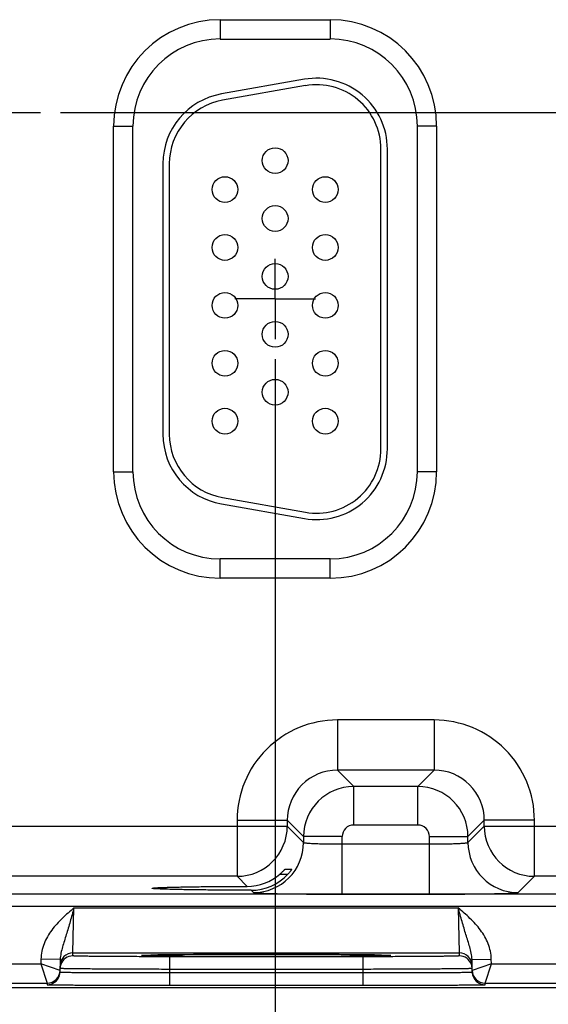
# Model space of a CAD drawing. Header units: inches. Extents: x 0 to 34, y 0 to 22.
# Tile 26 of 41: x 21.6 to 23.2, y 8 to 11.1. Entities that reach past the tile are written whole.
import ezdxf

# ---------------------------------------------------------------- set-up
doc = ezdxf.new("R2010")
doc.units = ezdxf.units.IN
doc.header["$LTSCALE"] = 1.87
doc.header["$MEASUREMENT"] = 0
doc.linetypes.add('CENTER', pattern=[0.6, 0.375, -0.075, 0.075, -0.075])
doc.layers.get('0').update_dxf_attribs({"linetype": 'CONTINUOUS'})
doc.layers.add('02___PRT_ALL_AXES', color=7, linetype='CONTINUOUS')
doc.layers.add('DIMENSIONS', color=7, linetype='CONTINUOUS')
doc.styles.get("Standard").update_dxf_attribs({"font": 'txt', "width": 0.8})
doc.dimstyles.new('DIMSTYLE_1', dxfattribs={"dimtxt": 0.125, "dimasz": 0.18, "dimexe": 0.125, "dimexo": 0.0625, "dimgap": 0.03125, "dimtad": 0, "dimtih": 1, "dimtoh": 1, "dimlfac": 0.5, "dimzin": 4, "dimdsep": 46, "dimtxsty": 'STANDARD', "dimblk": '_FILLED', "dimblk1": '_FILLED', "dimblk2": '_FILLED', "dimcen": 0.09, "dimadec": 0, "dimazin": 0, "dimtp": 0.01, "dimtm": 0.01, "dimtfac": 1, "dimtofl": 0, "dimtmove": 0, "dimatfit": 3, "dimldrblk": '_FILLED', "dimfxl": 1, "dimtolj": 1, "dimtzin": 4, "dimarcsym": 0})

# ---------------------------------------------------------------- blocks, each defined once
blk = doc.blocks.new('*D12')
at = {"layer": 'DIMENSIONS', "color": 2, "linetype": 'CONTINUOUS'}
blk.add_line((22.3532, 10.049), (22.3532, 7.4074), dxfattribs=at)
at = {"layer": 'DIMENSIONS', "color": 2, "linetype": 'CONTINUOUS', "insert": (22.2907, 7.3449), "char_height": 0.125, "width": 1.225, "attachment_point": 3, "rotation": 90, "line_spacing_factor": 0.9}
blk.add_mtext('8.98{\\Ftxt.shx;\\W1.000000;\\H0.125000; }[228.1]', dxfattribs=at)
blk = doc.blocks.new('_FILLED')
at = {"color": 0, "linetype": 'BYBLOCK'}
blk.add_solid([(0, 0), (-1, 0.174), (-1, -0.174)], dxfattribs=at)
blk = doc.blocks.new('*D13')
at = {"layer": 'DIMENSIONS', "color": 2, "linetype": 'CONTINUOUS'}
blk.add_line((24.4632, 10.049), (24.4632, 7.4074), dxfattribs=at)
at = {"layer": 'DIMENSIONS', "color": 2, "linetype": 'CONTINUOUS', "insert": (24.4007, 7.3449), "char_height": 0.125, "width": 1.325, "attachment_point": 3, "rotation": 90, "line_spacing_factor": 0.9}
blk.add_mtext('10.04{\\Ftxt.shx;\\W1.000000;\\H0.125000; }[254.9]', dxfattribs=at)
blk = doc.blocks.new('*D14')
at = {"layer": 'DIMENSIONS', "color": 2, "linetype": 'CONTINUOUS'}
blk.add_line((26.5732, 10.049), (26.5732, 7.4074), dxfattribs=at)
at = {"layer": 'DIMENSIONS', "color": 2, "linetype": 'CONTINUOUS', "insert": (26.5107, 7.3449), "char_height": 0.125, "width": 1.325, "attachment_point": 3, "rotation": 90, "line_spacing_factor": 0.9}
blk.add_mtext('11.09{\\Ftxt.shx;\\W1.000000;\\H0.125000; }[281.7]', dxfattribs=at)
blk = doc.blocks.new('*D15')
at = {"layer": 'DIMENSIONS', "color": 2, "linetype": 'CONTINUOUS'}
blk.add_line((28.6832, 10.049), (28.6832, 7.4074), dxfattribs=at)
at = {"layer": 'DIMENSIONS', "color": 2, "linetype": 'CONTINUOUS', "insert": (28.6207, 7.3449), "char_height": 0.125, "width": 1.325, "attachment_point": 3, "rotation": 90, "line_spacing_factor": 0.9}
blk.add_mtext('12.15{\\Ftxt.shx;\\W1.000000;\\H0.125000; }[308.5]', dxfattribs=at)
blk = doc.blocks.new('*D28')
at = {"layer": 'DIMENSIONS', "color": 2, "linetype": 'CONTINUOUS'}
blk.add_line((21.6857, 10.8165), (30.8487, 10.8165), dxfattribs=at)
at = {"layer": 'DIMENSIONS', "color": 2, "linetype": 'CONTINUOUS', "insert": (30.9112, 10.879), "char_height": 0.125, "width": 1.125, "attachment_point": 1, "line_spacing_factor": 0.9}
blk.add_mtext('1.36{\\Ftxt.shx;\\W1.000000;\\H0.125000; }[34.6]', dxfattribs=at)

msp = doc.modelspace()

# ---------------------------------------------------------------- linework, layer by layer
at = {"color": 7, "linetype": 'CONTINUOUS'}
for p, q in [((22.1822, 11.1045), (22.5242, 11.1045)), ((22.1822, 11.1045), (22.1822, 11.0445)), ((22.5242, 11.1045), (22.5242, 11.0445)), ((22.1822, 11.0445), (22.5242, 11.0445)), ((22.444, 10.9192), (22.186, 10.8737)), ((22.4474, 10.8995), (22.1894, 10.854)), ((21.8511, 10.7735), (21.9111, 10.7735)), ((21.8511, 9.6995), (21.8511, 10.7735)), ((21.9111, 9.6995), (21.9111, 10.7735)), ((22.8552, 10.7735), (22.7952, 10.7735)), ((22.7952, 10.7735), (22.7952, 9.6995)), ((22.8552, 10.7735), (22.8552, 9.6995)), ((22.6822, 9.7705), (22.6822, 10.7025)), ((22.7022, 9.7705), (22.7022, 10.7025)), ((22.0042, 10.657), (22.0042, 9.816)), ((22.0242, 10.657), (22.0242, 9.816)), ((21.8511, 9.6995), (21.9111, 9.6995)), ((22.8552, 9.6995), (22.7952, 9.6995)), ((22.1894, 9.619), (22.4474, 9.5735)), ((22.186, 9.5993), (22.444, 9.5538)), ((22.5242, 9.4284), (22.1822, 9.4284)), ((22.1822, 9.3684), (22.1822, 9.4284)), ((22.5242, 9.3684), (22.5242, 9.4284)), ((22.5242, 9.3684), (22.1822, 9.3684)), ((22.8475, 8.9277), (22.5469, 8.9277)), ((22.5469, 8.9277), (22.5469, 8.7718)), ((22.8475, 8.9277), (22.8475, 8.7718)), ((22.8475, 8.7718), (22.5469, 8.7718)), ((22.5469, 8.7718), (22.5976, 8.721)), ((22.8475, 8.7718), (22.7968, 8.721)), ((22.7968, 8.721), (22.5976, 8.721)), ((22.5976, 8.6011), (22.5976, 8.721)), ((22.7968, 8.6011), (22.7968, 8.721)), ((22.2349, 8.6158), (22.3909, 8.6158)), ((22.2349, 8.6158), (22.2349, 8.4418)), ((22.3909, 8.6158), (22.4416, 8.5651)), ((22.3909, 8.6158), (22.3909, 8.5977)), ((22.7968, 8.6011), (22.5976, 8.6011)), ((23.0035, 8.6158), (22.9527, 8.5651)), ((23.1594, 8.6158), (23.0035, 8.6158)), ((23.0035, 8.5977), (23.0035, 8.6158)), ((23.1594, 8.4418), (23.1594, 8.6158)), ((20.8935, 8.5977), (22.3909, 8.5977)), ((22.3909, 8.5977), (22.4416, 8.547)), ((22.9527, 8.547), (23.0035, 8.5977)), ((23.0035, 8.5977), (24.5009, 8.5977)), ((22.5616, 8.5651), (22.4416, 8.5651)), ((22.4416, 8.5651), (22.4416, 8.547)), ((22.5616, 8.3863), (22.5616, 8.5651)), ((22.5616, 8.5423), (22.8328, 8.5423)), ((22.8328, 8.5651), (22.9527, 8.5651)), ((22.8328, 8.3863), (22.8328, 8.5651)), ((22.9527, 8.547), (22.9527, 8.5651)), ((22.3683, 8.4488), (22.3931, 8.4488)), ((22.3844, 8.4642), (22.405, 8.4642)), ((22.2349, 8.4418), (21.0494, 8.4418)), ((22.2349, 8.4418), (22.2661, 8.4106)), ((23.1087, 8.391), (23.1594, 8.4418)), ((24.3449, 8.4418), (23.1594, 8.4418)), ((22.2784, 8.3983), (22.2857, 8.391)), ((22.5616, 8.3863), (22.8328, 8.3863)), ((29.5526, 8.3861), (12.8521, 8.3861)), ((29.5526, 8.3481), (12.8521, 8.3481)), ((21.7247, 8.2038), (21.7278, 8.3438)), ((21.7278, 8.3438), (22.9225, 8.3438)), ((22.9225, 8.3438), (22.9256, 8.2038)), ((21.7245, 8.1945), (21.7247, 8.2038)), ((21.7247, 8.2038), (22.9256, 8.2038)), ((22.9256, 8.2038), (22.9258, 8.1945)), ((21.625, 8.1843), (21.6248, 8.17)), ((21.685, 8.1833), (21.625, 8.1843)), ((21.685, 8.1833), (21.6843, 8.1443)), ((21.9437, 8.1961), (21.9451, 8.1962)), ((21.9668, 8.1968), (21.9439, 8.1961)), ((21.9451, 8.1962), (21.9467, 8.1962)), ((21.9467, 8.1962), (21.9487, 8.1963)), ((21.9487, 8.1963), (21.9524, 8.1964)), ((21.9524, 8.1964), (21.9584, 8.1966)), ((21.9584, 8.1966), (21.9678, 8.1968)), ((21.9678, 8.1968), (21.9745, 8.197)), ((21.9745, 8.197), (21.9876, 8.1972)), ((21.9876, 8.1972), (22.0031, 8.1974)), ((22.0031, 8.1974), (22.0217, 8.1976)), ((22.0217, 8.1976), (22.0438, 8.1978)), ((22.6259, 8.1918), (22.0244, 8.1918)), ((22.0244, 8.1918), (22.0244, 8.1525)), ((22.0438, 8.1978), (22.0712, 8.1981)), ((22.0712, 8.1981), (22.0973, 8.1983)), ((22.0973, 8.1983), (22.127, 8.1984)), ((22.127, 8.1984), (22.1601, 8.1986)), ((22.1601, 8.1986), (22.1968, 8.1987)), ((22.1968, 8.1987), (22.2373, 8.1988)), ((22.2373, 8.1988), (22.2823, 8.1989)), ((22.2823, 8.1989), (22.329, 8.1989)), ((22.329, 8.1989), (22.3717, 8.1989)), ((22.3717, 8.1989), (22.4105, 8.1988)), ((22.4105, 8.1988), (22.4466, 8.1987)), ((22.4466, 8.1987), (22.4881, 8.1986)), ((22.4881, 8.1986), (22.5255, 8.1984)), ((22.5255, 8.1984), (22.5586, 8.1982)), ((22.5586, 8.1982), (22.5875, 8.198)), ((22.5875, 8.198), (22.6126, 8.1978)), ((22.6126, 8.1978), (22.634, 8.1976)), ((22.6259, 8.1918), (22.6259, 8.1525)), ((22.634, 8.1976), (22.6521, 8.1973)), ((22.6521, 8.1973), (22.6671, 8.1971)), ((22.6671, 8.1971), (22.6794, 8.1969)), ((22.6794, 8.1969), (22.6893, 8.1967)), ((22.7065, 8.1961), (22.6838, 8.1968)), ((22.6893, 8.1967), (22.6956, 8.1965)), ((22.6956, 8.1965), (22.6995, 8.1964)), ((22.6995, 8.1964), (22.7027, 8.1963)), ((22.7027, 8.1963), (22.7044, 8.1962)), ((22.7044, 8.1962), (22.7058, 8.1961)), ((22.9653, 8.1833), (23.0253, 8.1843)), ((22.966, 8.1443), (22.9653, 8.1833)), ((23.0256, 8.17), (23.0253, 8.1843)), ((20.9156, 8.17), (21.6248, 8.17)), ((21.6844, 8.1493), (21.6248, 8.17)), ((21.6248, 8.17), (21.6444, 8.11)), ((22.0244, 8.1525), (22.0243, 8.1426)), ((22.0243, 8.1426), (22.6261, 8.1426)), ((22.0243, 8.1426), (22.0243, 8.1033)), ((22.6259, 8.1525), (22.0244, 8.1525)), ((22.6259, 8.1525), (22.6261, 8.1426)), ((22.6261, 8.1426), (22.6261, 8.1033)), ((23.0256, 8.17), (22.9659, 8.1493)), ((23.0059, 8.11), (23.0256, 8.17)), ((23.0256, 8.17), (23.7348, 8.17)), ((29.9612, 8.0955), (12.3173, 8.0955)), ((20.8959, 8.11), (21.6444, 8.11)), ((21.6444, 8.11), (21.6443, 8.1049)), ((22.0243, 8.1033), (22.6261, 8.1033)), ((23.0059, 8.11), (23.7544, 8.11)), ((23.006, 8.1049), (23.0059, 8.11))]:
    msp.add_line(p, q, dxfattribs=at)
for points in [[(21.9421, 8.196), (21.9422, 8.196), (21.9425, 8.196), (21.9428, 8.196), (21.9432, 8.196), (21.9437, 8.1961)], [(22.7058, 8.1961), (22.7069, 8.1961), (22.7074, 8.196), (22.7077, 8.196), (22.708, 8.196), (22.7082, 8.196)]]:
    msp.add_lwpolyline(points, dxfattribs=at)
for centre in [(22.3532, 10.6665), (22.1972, 10.5765), (22.5092, 10.5765), (22.3532, 10.4865), (22.1972, 10.3965), (22.5092, 10.3965), (22.3532, 10.3065), (22.1972, 10.2165), (22.5092, 10.2165), (22.3532, 10.1265), (22.1972, 10.0365), (22.5092, 10.0365), (22.3532, 9.9465), (22.1972, 9.8565), (22.5092, 9.8565)]:
    msp.add_circle(centre, 0.04, dxfattribs=at)
for centre, radius, start, end in [((22.1822, 10.7735), 0.3311, 90, 180), ((22.5242, 10.7735), 0.3311, 0, 90), ((22.1822, 10.7735), 0.2711, 90, 180), ((22.5242, 10.7735), 0.2711, 0, 90), ((22.4822, 10.7025), 0.22, 0, 100), ((22.4822, 10.7025), 0.2, 0, 100), ((22.2242, 10.657), 0.22, 100, 180), ((22.2242, 10.657), 0.2, 100, 180), ((22.2242, 9.816), 0.22, 180, 260), ((22.2242, 9.816), 0.2, 180, 260), ((22.4822, 9.7705), 0.22, 260, 360), ((22.4822, 9.7705), 0.2, 260, 360), ((22.1822, 9.6995), 0.3311, 180, 270), ((22.1822, 9.6995), 0.2711, 180, 270), ((22.5242, 9.6995), 0.3311, 270, 360), ((22.5242, 9.6995), 0.2711, 270, 360), ((22.5468, 8.6158), 0.3119, 89.9965, 180.0035), ((22.8475, 8.6158), 0.3119, 359.9966, 90.0034), ((22.5468, 8.6159), 0.1559, 89.9717, 180.0282), ((22.8476, 8.6159), 0.1559, 359.9717, 90.0282), ((22.5976, 8.565), 0.156, 90.0148, 179.9847), ((22.7967, 8.565), 0.156, 0.0148, 89.9847), ((22.5976, 8.5651), 0.036, 89.9965, 180.0035), ((22.7968, 8.5651), 0.036, 359.9965, 90.0035), ((22.2349, 8.5978), 0.156, 270.0209, 359.9791), ((23.1595, 8.5978), 0.156, 180.0209, 269.9791), ((22.2856, 8.5471), 0.156, 270.0209, 359.9791), ((23.1088, 8.5471), 0.156, 180.0209, 269.9791), ((22.2656, 8.5678), 0.1572, 270.194, 310.7846), ((22.2788, 8.5531), 0.1547, 269.8483, 317.612), ((21.7247, 8.1638), 0.04, 89.9997, 179.0001), ((22.9256, 8.1638), 0.04, 0.9999, 90.0003), ((21.7245, 8.1545), 0.04, 89.9993, 161.1986), ((22.9258, 8.1545), 0.04, 18.8014, 90.0007), ((21.6444, 8.15), 0.04, 270.0018, 359), ((21.6441, 8.145), 0.0402, 341.2526, 358.9472), ((21.7248, 8.1544), 0.0402, 161.2521, 178.9472), ((22.9256, 8.1544), 0.0402, 1.0528, 18.7479), ((23.0059, 8.15), 0.04, 181.0012, 269.9999), ((23.0062, 8.145), 0.0402, 181.0528, 198.7474), ((21.6444, 8.1449), 0.04, 269.9998, 341.1981), ((23.006, 8.1449), 0.04, 198.8019, 270.0002)]:
    msp.add_arc(centre, radius, start, end, dxfattribs=at)
for points, knots in [([(22.4416, 8.547), (22.4417, 8.5469), (22.4419, 8.5467), (22.4425, 8.5465), (22.4433, 8.5463), (22.4449, 8.5459), (22.4476, 8.5456), (22.4517, 8.5451), (22.4568, 8.5447), (22.4629, 8.5443), (22.4699, 8.544), (22.4778, 8.5436), (22.4864, 8.5433), (22.4993, 8.5429), (22.5167, 8.5426), (22.5387, 8.5423), (22.5539, 8.5423), (22.5616, 8.5423)], [0, 0, 0, 0, 0.0028, 0.007571, 0.014536, 0.023747, 0.048912, 0.082937, 0.125539, 0.176336, 0.234865, 0.300581, 0.372872, 0.451063, 0.622161, 0.807461, 1, 1, 1, 1]), ([(22.8328, 8.5423), (22.8405, 8.5423), (22.8556, 8.5423), (22.8776, 8.5426), (22.8951, 8.5429), (22.908, 8.5433), (22.9166, 8.5436), (22.9245, 8.544), (22.9315, 8.5443), (22.9376, 8.5447), (22.9427, 8.5451), (22.9467, 8.5456), (22.9495, 8.5459), (22.9511, 8.5463), (22.9519, 8.5465), (22.9524, 8.5467), (22.9527, 8.5469), (22.9527, 8.547)], [0, 0, 0, 0, 0.192539, 0.377839, 0.548937, 0.627128, 0.699419, 0.765135, 0.823664, 0.874461, 0.917063, 0.951088, 0.976253, 0.985464, 0.992429, 0.9972, 1, 1, 1, 1]), ([(22.3683, 8.4488), (22.3693, 8.4496), (22.3712, 8.4513), (22.374, 8.4538), (22.3765, 8.4563), (22.3789, 8.4586), (22.3806, 8.4604), (22.3819, 8.4617), (22.3827, 8.4625), (22.3833, 8.4632), (22.3838, 8.4637), (22.3841, 8.464), (22.3842, 8.4641), (22.3843, 8.4642), (22.3844, 8.4642), (22.3844, 8.4642)], [0, 0, 0, 0, 0.173342, 0.342238, 0.503515, 0.653224, 0.785998, 0.843871, 0.894633, 0.937025, 0.969654, 0.981852, 0.991063, 0.997138, 1, 1, 1, 1]), ([(22.405, 8.4642), (22.405, 8.4642), (22.4049, 8.464), (22.4048, 8.4638), (22.4045, 8.4633), (22.4041, 8.4627), (22.4036, 8.4619), (22.4027, 8.4607), (22.4014, 8.4589), (22.3997, 8.4566), (22.3976, 8.454), (22.3954, 8.4514), (22.3939, 8.4496), (22.393, 8.4488)], [0, 0, 0, 0, 0.005255, 0.022281, 0.050416, 0.088609, 0.135787, 0.190901, 0.321103, 0.472317, 0.638833, 0.816044, 1, 1, 1, 1]), ([(21.9708, 8.4045), (21.9708, 8.4045), (21.9709, 8.4047), (21.9714, 8.4049), (21.9724, 8.4051), (21.9741, 8.4053), (21.9765, 8.4056), (21.9795, 8.4059), (21.9833, 8.4061), (21.9876, 8.4064), (21.9947, 8.4067), (22.0052, 8.4072), (22.0196, 8.4076), (22.0363, 8.4081), (22.0553, 8.4085), (22.0763, 8.4089), (22.0992, 8.4093), (22.1239, 8.4096), (22.1597, 8.41), (22.2073, 8.4103), (22.2461, 8.4105), (22.2661, 8.4106)], [0, 0, 0, 0, 0.000545, 0.001528, 0.005113, 0.010953, 0.019065, 0.02944, 0.042053, 0.056876, 0.073884, 0.114342, 0.16316, 0.219936, 0.284205, 0.355522, 0.433341, 0.517029, 0.605954, 0.796807, 1, 1, 1, 1]), ([(22.2784, 8.3983), (22.2577, 8.3984), (22.2175, 8.3986), (22.1681, 8.3989), (22.1309, 8.3993), (22.1051, 8.3996), (22.0812, 8.4), (22.0592, 8.4004), (22.0394, 8.4008), (22.0219, 8.4013), (22.0068, 8.4017), (21.9958, 8.4022), (21.9884, 8.4026), (21.9838, 8.4028), (21.9799, 8.4031), (21.9767, 8.4033), (21.9742, 8.4036), (21.9725, 8.4039), (21.9714, 8.4041), (21.9709, 8.4043), (21.9708, 8.4044), (21.9708, 8.4045)], [0, 0, 0, 0, 0.201685, 0.391972, 0.480884, 0.564697, 0.642725, 0.714312, 0.7789, 0.835998, 0.885101, 0.925812, 0.942934, 0.957854, 0.970539, 0.980958, 0.989089, 0.994929, 0.998498, 0.999468, 1, 1, 1, 1]), ([(22.2857, 8.391), (22.2857, 8.391), (22.2859, 8.3909), (22.2865, 8.3907), (22.2877, 8.3905), (22.2895, 8.3903), (22.292, 8.3901), (22.2951, 8.3899), (22.2989, 8.3896), (22.3033, 8.3894), (22.3103, 8.3891), (22.3206, 8.3888), (22.3345, 8.3884), (22.3507, 8.388), (22.3688, 8.3877), (22.3887, 8.3874), (22.4103, 8.3871), (22.4332, 8.3869), (22.4661, 8.3866), (22.509, 8.3864), (22.5439, 8.3863), (22.5616, 8.3863)], [0, 0, 0, 0, 0.000833, 0.002206, 0.006659, 0.013424, 0.022498, 0.033865, 0.047502, 0.063379, 0.081459, 0.124054, 0.174892, 0.233495, 0.299314, 0.37173, 0.450061, 0.533571, 0.621473, 0.807113, 1, 1, 1, 1]), ([(22.8328, 8.3863), (22.8505, 8.3863), (22.8853, 8.3864), (22.9283, 8.3866), (22.9611, 8.3869), (22.9841, 8.3871), (23.0057, 8.3874), (23.0256, 8.3877), (23.0437, 8.388), (23.0598, 8.3884), (23.0738, 8.3888), (23.0841, 8.3891), (23.0911, 8.3894), (23.0955, 8.3896), (23.0992, 8.3899), (23.1024, 8.3901), (23.1049, 8.3903), (23.1067, 8.3905), (23.1079, 8.3907), (23.1084, 8.3909), (23.1086, 8.391), (23.1087, 8.391)], [0, 0, 0, 0, 0.192887, 0.378527, 0.466429, 0.549939, 0.62827, 0.700686, 0.766505, 0.825108, 0.875946, 0.918541, 0.936621, 0.952498, 0.966135, 0.977502, 0.986576, 0.993341, 0.997794, 0.999167, 1, 1, 1, 1]), ([(21.7278, 8.3438), (21.7155, 8.3331), (21.6908, 8.3118), (21.6629, 8.2817), (21.6449, 8.2544), (21.6342, 8.2323), (21.6271, 8.2088), (21.6252, 8.1925), (21.625, 8.1843)], [0, 0, 0, 0, 0.250106, 0.500015, 0.625057, 0.75007, 0.875051, 1, 1, 1, 1]), ([(21.7278, 8.3438), (21.7239, 8.3295), (21.7181, 8.3083), (21.71, 8.2806), (21.7039, 8.2606), (21.6978, 8.2413), (21.692, 8.2223), (21.6869, 8.2031), (21.6851, 8.1899), (21.685, 8.1833)], [0, 0, 0, 0, 0.266693, 0.396035, 0.521429, 0.642945, 0.761729, 0.879894, 1, 1, 1, 1]), ([(23.0253, 8.1843), (23.0252, 8.1925), (23.0233, 8.2088), (23.0161, 8.2323), (23.0055, 8.2544), (22.9874, 8.2817), (22.9596, 8.3118), (22.9349, 8.3331), (22.9225, 8.3438)], [0, 0, 0, 0, 0.124944, 0.249922, 0.374933, 0.499972, 0.749883, 1, 1, 1, 1]), ([(22.9653, 8.1833), (22.9652, 8.1899), (22.9634, 8.2031), (22.9584, 8.2223), (22.9525, 8.2413), (22.9464, 8.2606), (22.9403, 8.2806), (22.9322, 8.3083), (22.9264, 8.3295), (22.9225, 8.3438)], [0, 0, 0, 0, 0.120104, 0.238267, 0.357051, 0.478567, 0.603962, 0.733306, 1, 1, 1, 1]), ([(22.0244, 8.1918), (22.0049, 8.1918), (21.9667, 8.1919), (21.9195, 8.192), (21.8835, 8.1921), (21.8583, 8.1923), (21.8348, 8.1924), (21.813, 8.1926), (21.7933, 8.1928), (21.7758, 8.193), (21.7628, 8.1932), (21.7535, 8.1933), (21.7476, 8.1934), (21.7423, 8.1936), (21.7377, 8.1937), (21.7337, 8.1938), (21.7305, 8.1939), (21.7283, 8.194), (21.7268, 8.1941), (21.726, 8.1942), (21.7254, 8.1942), (21.7249, 8.1943), (21.7247, 8.1944), (21.7245, 8.1944), (21.7245, 8.1945)], [0, 0, 0, 0, 0.195093, 0.382688, 0.4714, 0.555569, 0.634386, 0.707089, 0.77298, 0.831424, 0.881858, 0.903917, 0.923799, 0.941455, 0.956844, 0.969929, 0.980679, 0.989069, 0.992374, 0.995082, 0.997194, 0.998709, 0.999633, 1, 1, 1, 1]), ([(21.9439, 8.1961), (21.943, 8.1961), (21.9417, 8.196), (21.9402, 8.1959), (21.9393, 8.1958), (21.9386, 8.1958), (21.9381, 8.1957), (21.9379, 8.1956), (21.9377, 8.1956), (21.9377, 8.1955)], [0, 0, 0, 0, 0.433646, 0.604436, 0.744455, 0.853681, 0.932196, 0.980314, 1, 1, 1, 1]), ([(21.9377, 8.1955), (21.9377, 8.1955), (21.9379, 8.1954), (21.9381, 8.1954), (21.9386, 8.1953), (21.9393, 8.1952), (21.9402, 8.1951), (21.9417, 8.195), (21.9429, 8.195), (21.9438, 8.1949)], [0, 0, 0, 0, 0.019719, 0.067814, 0.146291, 0.255485, 0.39549, 0.566285, 1, 1, 1, 1]), ([(21.9438, 8.1949), (21.9463, 8.1948), (21.9522, 8.1946), (21.9676, 8.1942), (21.9935, 8.1937), (22.0319, 8.1933), (22.0792, 8.1929), (22.1338, 8.1926), (22.2167, 8.1922), (22.3252, 8.1921), (22.4337, 8.1922), (22.5165, 8.1926), (22.5712, 8.1929), (22.6184, 8.1933), (22.6568, 8.1937), (22.6827, 8.1942), (22.6981, 8.1946), (22.704, 8.1948), (22.7065, 8.1949)], [0, 0, 0, 0, 0.009733, 0.023176, 0.060749, 0.111598, 0.174181, 0.246609, 0.326696, 0.500002, 0.673307, 0.753394, 0.825822, 0.888405, 0.939252, 0.976824, 0.990267, 1, 1, 1, 1]), ([(22.6838, 8.1968), (22.6644, 8.1972), (22.6169, 8.1978), (22.5351, 8.1984), (22.4351, 8.1988), (22.3256, 8.199), (22.216, 8.1988), (22.1159, 8.1984), (22.0339, 8.1978), (21.9863, 8.1972), (21.9668, 8.1968)], [0, 0, 0, 0, 0.081205, 0.198703, 0.34232, 0.499617, 0.656968, 0.800741, 0.918483, 1, 1, 1, 1]), ([(22.9258, 8.1945), (22.9258, 8.1944), (22.9256, 8.1944), (22.9254, 8.1943), (22.9249, 8.1942), (22.9243, 8.1942), (22.9235, 8.1941), (22.9221, 8.194), (22.9198, 8.1939), (22.9166, 8.1938), (22.9127, 8.1937), (22.9081, 8.1936), (22.9028, 8.1934), (22.8968, 8.1933), (22.8876, 8.1932), (22.8745, 8.193), (22.857, 8.1928), (22.8373, 8.1926), (22.8156, 8.1924), (22.792, 8.1923), (22.7669, 8.1921), (22.7308, 8.192), (22.6837, 8.1919), (22.6454, 8.1918), (22.6259, 8.1918)], [0, 0, 0, 0, 0.000367, 0.001291, 0.002806, 0.004918, 0.007626, 0.010931, 0.019321, 0.030071, 0.043156, 0.058545, 0.076201, 0.096083, 0.118142, 0.168576, 0.22702, 0.292911, 0.365614, 0.444431, 0.5286, 0.617312, 0.804907, 1, 1, 1, 1]), ([(22.7126, 8.1955), (22.7126, 8.1956), (22.7125, 8.1956), (22.7122, 8.1957), (22.7117, 8.1958), (22.711, 8.1958), (22.7102, 8.1959), (22.7086, 8.196), (22.7074, 8.1961), (22.7065, 8.1961)], [0, 0, 0, 0, 0.01972, 0.067826, 0.146319, 0.255527, 0.395541, 0.566335, 1, 1, 1, 1]), ([(22.7065, 8.1949), (22.7074, 8.195), (22.7087, 8.195), (22.7102, 8.1951), (22.7111, 8.1952), (22.7117, 8.1953), (22.7122, 8.1954), (22.7125, 8.1954), (22.7126, 8.1955), (22.7126, 8.1955)], [0, 0, 0, 0, 0.433718, 0.604513, 0.744518, 0.853711, 0.932187, 0.980281, 1, 1, 1, 1]), ([(21.6843, 8.1443), (21.6843, 8.1442), (21.6845, 8.1442), (21.6848, 8.1441), (21.6853, 8.1441), (21.686, 8.144), (21.687, 8.144), (21.6881, 8.1439), (21.6894, 8.1439), (21.6916, 8.1438), (21.6948, 8.1437), (21.6992, 8.1436), (21.7045, 8.1435), (21.7105, 8.1434), (21.7172, 8.1433), (21.7277, 8.1432), (21.7425, 8.143), (21.7623, 8.1429), (21.7846, 8.1428), (21.8093, 8.1427), (21.836, 8.1426), (21.8645, 8.1425), (21.9054, 8.1425), (21.9588, 8.1425), (22.0022, 8.1425), (22.0243, 8.1426)], [0, 0, 0, 0, 0.000343, 0.001258, 0.002769, 0.004877, 0.007583, 0.010886, 0.014783, 0.019274, 0.030023, 0.043108, 0.058497, 0.076155, 0.096038, 0.118099, 0.168538, 0.226987, 0.292883, 0.365592, 0.444414, 0.528589, 0.617304, 0.804905, 1, 1, 1, 1]), ([(22.0244, 8.1525), (22.0023, 8.1526), (21.959, 8.1527), (21.9055, 8.1529), (21.8647, 8.1531), (21.8362, 8.1532), (21.8095, 8.1534), (21.7848, 8.1536), (21.7625, 8.1538), (21.7427, 8.154), (21.7279, 8.1541), (21.7174, 8.1543), (21.7106, 8.1544), (21.7046, 8.1545), (21.6994, 8.1546), (21.695, 8.1547), (21.6918, 8.1547), (21.6896, 8.1548), (21.6883, 8.1549), (21.6872, 8.1549), (21.6862, 8.155), (21.6855, 8.155), (21.685, 8.155), (21.6847, 8.1551), (21.6845, 8.1551), (21.6845, 8.1552)], [0, 0, 0, 0, 0.195104, 0.382709, 0.471426, 0.555601, 0.634423, 0.707132, 0.773029, 0.831478, 0.881918, 0.90398, 0.923864, 0.941522, 0.956912, 0.969998, 0.980748, 0.985238, 0.989136, 0.992438, 0.995144, 0.997251, 0.998759, 0.99967, 1, 1, 1, 1]), ([(22.9658, 8.1552), (22.9658, 8.1551), (22.9656, 8.1551), (22.9654, 8.155), (22.9648, 8.155), (22.9641, 8.155), (22.9632, 8.1549), (22.9621, 8.1549), (22.9607, 8.1548), (22.9586, 8.1547), (22.9554, 8.1547), (22.9509, 8.1546), (22.9457, 8.1545), (22.9397, 8.1544), (22.9329, 8.1543), (22.9225, 8.1541), (22.9076, 8.154), (22.8878, 8.1538), (22.8655, 8.1536), (22.8409, 8.1534), (22.8142, 8.1532), (22.7856, 8.1531), (22.7448, 8.1529), (22.6914, 8.1527), (22.648, 8.1526), (22.6259, 8.1525)], [0, 0, 0, 0, 0.00033, 0.001241, 0.002749, 0.004856, 0.007562, 0.010864, 0.014762, 0.019252, 0.030002, 0.043087, 0.058478, 0.076136, 0.09602, 0.118081, 0.168521, 0.226971, 0.292867, 0.365577, 0.444399, 0.528574, 0.617291, 0.804896, 1, 1, 1, 1]), ([(22.6261, 8.1426), (22.6482, 8.1425), (22.6915, 8.1425), (22.745, 8.1425), (22.7858, 8.1425), (22.8143, 8.1426), (22.8411, 8.1427), (22.8657, 8.1428), (22.888, 8.1429), (22.9078, 8.143), (22.9227, 8.1432), (22.9331, 8.1433), (22.9399, 8.1434), (22.9459, 8.1435), (22.9511, 8.1436), (22.9556, 8.1437), (22.9588, 8.1438), (22.9609, 8.1439), (22.9623, 8.1439), (22.9634, 8.144), (22.9643, 8.144), (22.965, 8.1441), (22.9655, 8.1441), (22.9658, 8.1442), (22.966, 8.1442), (22.966, 8.1443)], [0, 0, 0, 0, 0.195095, 0.382696, 0.471411, 0.555586, 0.634408, 0.707117, 0.773013, 0.831462, 0.881901, 0.903962, 0.923845, 0.941503, 0.956892, 0.969977, 0.980726, 0.985217, 0.989114, 0.992417, 0.995123, 0.997231, 0.998742, 0.999657, 1, 1, 1, 1]), ([(21.6443, 8.1049), (21.6443, 8.1049), (21.6444, 8.1049), (21.6445, 8.1049), (21.6446, 8.1049), (21.6449, 8.1049), (21.6455, 8.1048), (21.6463, 8.1048), (21.6473, 8.1047), (21.6485, 8.1047), (21.65, 8.1047), (21.6524, 8.1046), (21.656, 8.1045), (21.661, 8.1045), (21.6668, 8.1044), (21.6735, 8.1043), (21.6811, 8.1042), (21.6928, 8.1041), (21.7094, 8.104), (21.7315, 8.1039), (21.7565, 8.1038), (21.784, 8.1037), (21.8139, 8.1036), (21.8457, 8.1035), (21.8793, 8.1034), (21.9143, 8.1034), (21.9628, 8.1033), (21.9996, 8.1033), (22.0243, 8.1033)], [0, 0, 0, 0, 0.000092, 0.000323, 0.000702, 0.001231, 0.002737, 0.004843, 0.007547, 0.010849, 0.014746, 0.019237, 0.029986, 0.043073, 0.058463, 0.076123, 0.096008, 0.118071, 0.168514, 0.226966, 0.292866, 0.365578, 0.444402, 0.528578, 0.617296, 0.7097, 0.8049, 1, 1, 1, 1]), ([(22.6261, 8.1033), (22.6508, 8.1033), (22.6875, 8.1033), (22.736, 8.1034), (22.771, 8.1034), (22.8046, 8.1035), (22.8365, 8.1036), (22.8663, 8.1037), (22.8939, 8.1038), (22.9188, 8.1039), (22.941, 8.104), (22.9576, 8.1041), (22.9693, 8.1042), (22.9768, 8.1043), (22.9835, 8.1044), (22.9893, 8.1045), (22.9943, 8.1045), (22.9979, 8.1046), (23.0003, 8.1047), (23.0018, 8.1047), (23.0031, 8.1047), (23.0041, 8.1048), (23.0049, 8.1048), (23.0054, 8.1049), (23.0057, 8.1049), (23.0059, 8.1049), (23.0059, 8.1049), (23.006, 8.1049), (23.006, 8.1049)], [0, 0, 0, 0, 0.1951, 0.2903, 0.382704, 0.471422, 0.555598, 0.634422, 0.707134, 0.773034, 0.831486, 0.881929, 0.903992, 0.923877, 0.941537, 0.956927, 0.970014, 0.980763, 0.985254, 0.989151, 0.992453, 0.995157, 0.997263, 0.998769, 0.999298, 0.999677, 0.999908, 1, 1, 1, 1])]:
    msp.add_open_spline(points, degree=3, knots=knots, dxfattribs=at)
at = {"layer": '02___PRT_ALL_AXES', "color": 7, "linetype": 'CENTER'}
for p, q in [((21.2982, 10.8165), (21.6232, 10.8165)), ((22.3532, 10.2365), (22.3532, 10.3615)), ((22.3532, 10.2365), (22.2282, 10.2365)), ((22.3532, 10.2365), (22.4782, 10.2365)), ((22.3532, 10.2365), (22.3532, 10.1115))]:
    msp.add_line(p, q, dxfattribs=at)

# ---------------------------------------------------------------- dimensions: what is measured, and where the dimension line sits
at = {"layer": 'DIMENSIONS', "color": 2, "linetype": 'CONTINUOUS'}
for feature_location, offset, dtype, origin, picture, middle in [((21.6857, 10.8165), (9.163, 0), 0, (21.6232, 8.0951), '*D28', (31.4737, 10.8165)), ((22.3532, 10.049), (0, -2.6415), 1, (4.393, 10.1115), '*D12', (22.3532, 6.7324)), ((24.4632, 10.049), (0, -2.6415), 1, (4.393, 10.1115), '*D13', (24.4632, 6.6824)), ((26.5732, 10.049), (0, -2.6415), 1, (4.393, 10.1115), '*D14', (26.5732, 6.6824)), ((28.6832, 10.049), (0, -2.6415), 1, (4.393, 10.1115), '*D15', (28.6832, 6.6824))]:
    dim = msp.add_ordinate_dim(feature_location=feature_location, offset=offset, dtype=dtype, origin=origin, dimstyle='DIMSTYLE_1', dxfattribs=at)
    dim.commit()
    dim.dimension.update_dxf_attribs({"geometry": picture, "text_midpoint": middle})

doc.saveas('drawing.dxf')
